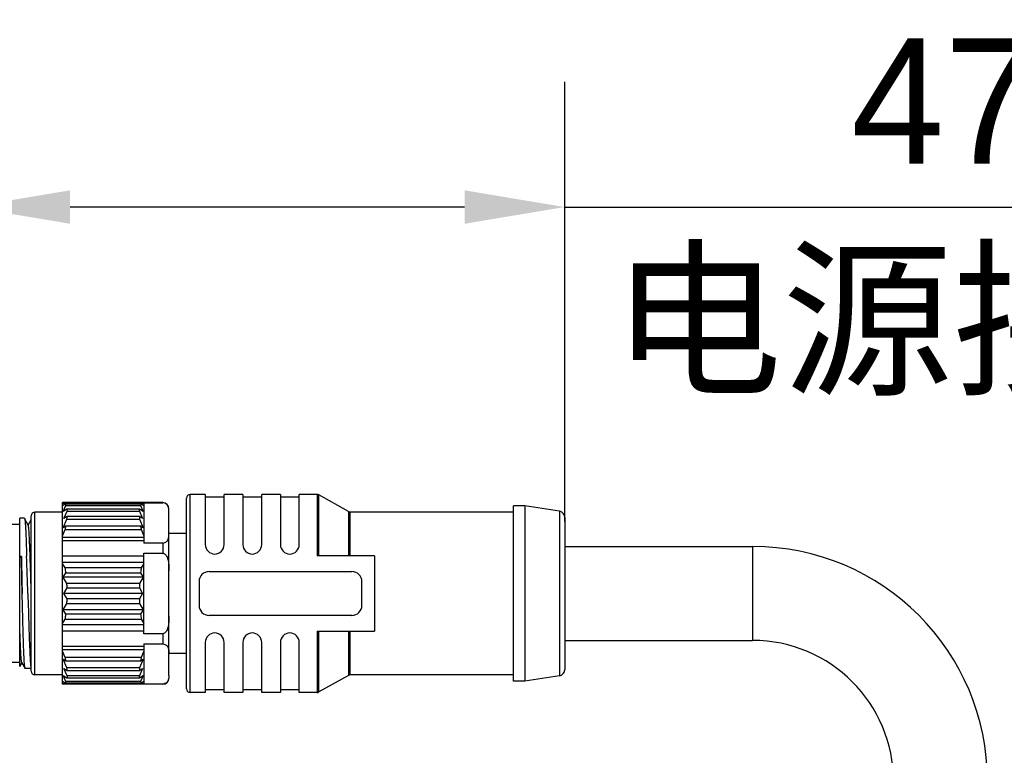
# Model space of a CAD drawing. Header units: millimetres. Extents: x 2664 to 2824, y 868 to 1048.
# Tile 6 of 10: x 2790 to 2810, y 948 to 963. Entities that reach past the tile are written whole.
import ezdxf

# ---------------------------------------------------------------- set-up
doc = ezdxf.new("R2010")
doc.units = ezdxf.units.MM
doc.header["$LTSCALE"] = 46.255
doc.header["$PDMODE"] = 3
doc.header["$PDSIZE"] = 8
doc.layers.get('0').update_dxf_attribs({"linetype": 'CONTINUOUS'})
doc.layers.get('Defpoints').update_dxf_attribs({"linetype": 'CONTINUOUS'})
doc.layers.add('00_COMPONENTS', color=7, linetype='CONTINUOUS')
doc.layers.add('51__DRAFT_DIMS', color=7, linetype='CONTINUOUS')
doc.styles.get("Standard").update_dxf_attribs({"font": '兰亭黑 GBK.TTF', "height": 2.5})
doc.dimstyles.new('DIMSTYLE_2', dxfattribs={"dimtxt": 3, "dimasz": 2, "dimexe": 2.5, "dimexo": 0.5, "dimgap": 0.75, "dimtad": 1, "dimlfac": 4, "dimdsep": 46, "dimtxsty": 'STANDARD', "dimblk": '_FILLED', "dimblk1": '_FILLED', "dimblk2": '_FILLED', "dimcen": 0.09, "dimclrd": 8, "dimclre": 8, "dimclrt": 256, "dimazin": 2, "dimtp": 0.2, "dimtm": 0.2, "dimtfac": 1, "dimtofl": 0, "dimtmove": 0, "dimatfit": 3, "dimldrblk": '_FILLED', "dimfxl": 1, "dimtolj": 1, "dimarcsym": 0})

# ---------------------------------------------------------------- blocks, each defined once
blk = doc.blocks.new('_FILLED')
at = {"color": 0, "linetype": 'ByBlock'}
blk.add_solid([(0, 0), (-1, 0.1667), (-1, -0.1667)], dxfattribs=at)
blk = doc.blocks.new('*D123')
at = {"color": 8, "lineweight": -2}
for p, q in [((2789.059, 952.858), (2789.059, 961.631)), ((2800.934, 952.858), (2800.934, 961.631)), ((2798.934, 959.131), (2791.059, 959.131)), ((2800.934, 959.131), (2814.123, 959.131))]:
    blk.add_line(p, q, dxfattribs=at)
at = {"layer": 'Defpoints', "color": 0}
for p in [(2789.059, 959.131), (2789.059, 952.358), (2800.934, 952.358)]:
    blk.add_point(p, dxfattribs=at)
at = {"color": 8, "linetype": 'ByBlock', "lineweight": -2, "xscale": 2, "yscale": 2, "zscale": 2, "rotation": 180}
blk.add_blockref('_FILLED', (2789.059, 959.131), dxfattribs=at)
at = {"color": 8, "linetype": 'ByBlock', "lineweight": -2, "xscale": 2, "yscale": 2, "zscale": 2}
blk.add_blockref('_FILLED', (2800.934, 959.131), dxfattribs=at)
at = {"insert": (2809.904, 961.229), "char_height": 2.5, "attachment_point": 5}
blk.add_mtext('\\A1;47.5', dxfattribs=at)

msp = doc.modelspace()

# ---------------------------------------------------------------- linework, layer by layer
at = {"layer": '00_COMPONENTS'}
for p, q in [((2790.9086, 949.6076), (2790.9086, 953.2326)), ((2792.9086, 953.2326), (2790.9086, 953.2326)), ((2790.9086, 953.2241), (2792.5336, 953.2241)), ((2792.5336, 953.2288), (2792.5336, 952.426)), ((2792.5336, 953.2288), (2792.9086, 953.2288)), ((2792.9086, 953.2326), (2792.9086, 953.2288)), ((2793.3836, 949.5201), (2793.3836, 953.3201)), ((2793.4586, 949.4451), (2793.4586, 953.3951)), ((2793.7586, 953.3951), (2793.4586, 953.3951)), ((2793.7586, 953.3951), (2793.7586, 952.3951)), ((2794.1336, 953.3451), (2793.7586, 953.3451)), ((2794.1336, 952.3951), (2794.1336, 953.3951)), ((2794.5086, 953.3951), (2794.1336, 953.3951)), ((2794.5086, 953.3951), (2794.5086, 952.3951)), ((2794.8836, 953.3451), (2794.5086, 953.3451)), ((2794.8836, 952.3951), (2794.8836, 953.3951)), ((2795.2586, 953.3951), (2794.8836, 953.3951)), ((2795.2586, 953.3951), (2795.2586, 952.3951)), ((2795.6336, 953.3451), (2795.2586, 953.3451)), ((2795.6336, 952.3951), (2795.6336, 953.3951)), ((2795.9891, 953.3951), (2795.6336, 953.3951)), ((2795.9891, 953.3951), (2795.9891, 952.1701)), ((2796.0257, 952.1701), (2796.0257, 953.3856)), ((2796.6166, 953.0547), (2796.0257, 953.3856)), ((2790.3586, 949.7951), (2790.3586, 953.0451)), ((2790.9086, 953.0451), (2790.3586, 953.0451)), ((2790.9609, 953.2037), (2790.9086, 953.1706)), ((2790.923, 953.0547), (2790.975, 953.1779)), ((2790.9963, 953.1012), (2790.923, 953.0547)), ((2790.9374, 952.9138), (2791.0006, 953.0633)), ((2792.4814, 953.2037), (2790.9609, 953.2037)), ((2790.975, 953.1779), (2792.4673, 953.1779)), ((2792.446, 953.1012), (2790.9963, 953.1012)), ((2791.0006, 953.0633), (2792.4417, 953.0633)), ((2792.4417, 953.0633), (2792.5049, 952.9138)), ((2792.5193, 953.0547), (2792.446, 953.1012)), ((2792.4673, 953.1779), (2792.5193, 953.0547)), ((2792.5336, 953.1706), (2792.4814, 953.2037)), ((2793.0336, 949.7853), (2793.0336, 953.1076)), ((2796.6166, 953.0547), (2796.6166, 952.1701)), ((2796.6532, 952.1701), (2796.6532, 953.0451)), ((2799.9086, 953.0451), (2796.6532, 953.0451)), ((2799.9086, 949.6701), (2799.9086, 953.1701)), ((2800.1336, 953.1701), (2799.9086, 953.1701)), ((2800.1336, 953.1701), (2800.1336, 949.6701)), ((2800.8279, 953.0616), (2800.1336, 953.1701)), ((2800.8279, 953.0616), (2800.8279, 949.7786)), ((2790.0586, 952.1371), (2790.0586, 952.9201)), ((2790.1501, 952.9201), (2790.0586, 952.9201)), ((2790.2244, 952.7852), (2790.156, 952.9034)), ((2790.2836, 952.8946), (2790.2224, 952.7886)), ((2790.2836, 949.8701), (2790.2836, 952.9701)), ((2790.923, 952.7297), (2790.9963, 952.9032)), ((2791.0006, 952.9539), (2790.9374, 952.9138)), ((2790.9963, 952.9032), (2792.446, 952.9032)), ((2792.4417, 952.9539), (2791.0006, 952.9539)), ((2792.5049, 952.9138), (2792.4417, 952.9539)), ((2792.446, 952.9032), (2792.5193, 952.7297)), ((2800.9336, 952.9381), (2800.9336, 949.9021)), ((2790.0586, 952.7951), (2789.8836, 952.7951)), ((2790.9086, 952.5708), (2790.9609, 952.6945)), ((2790.975, 952.7627), (2790.923, 952.7297)), ((2790.9609, 952.6945), (2792.4814, 952.6945)), ((2792.4673, 952.7627), (2790.975, 952.7627)), ((2792.5193, 952.7297), (2792.4673, 952.7627)), ((2792.4814, 952.6945), (2792.5336, 952.5708)), ((2793.3836, 952.6201), (2793.0336, 952.6201)), ((2792.5336, 952.5367), (2790.9086, 952.5367)), ((2792.5336, 952.474), (2790.9086, 952.474)), ((2792.9086, 952.426), (2792.5336, 952.426)), ((2792.9086, 952.426), (2792.9086, 952.223)), ((2800.9336, 952.3576), (2804.6836, 952.3576)), ((2804.6836, 952.3576), (2804.6836, 950.4826)), ((2790.0586, 952.1371), (2790.0862, 952.161)), ((2790.0862, 952.161), (2790.0586, 952.161)), ((2790.0586, 951.5822), (2790.0586, 952.1371)), ((2790.9086, 952.1702), (2792.5336, 952.1702)), ((2790.9086, 952.0449), (2792.5336, 952.0449)), ((2792.5336, 950.6173), (2792.5336, 952.223)), ((2792.5336, 952.223), (2792.9086, 952.223)), ((2797.1336, 952.1701), (2795.9891, 952.1701)), ((2797.1336, 952.1701), (2797.1336, 950.6701)), ((2790.9609, 951.9294), (2790.9086, 952.0199)), ((2790.923, 951.7451), (2790.975, 951.8353)), ((2792.4814, 951.9294), (2790.9609, 951.9294)), ((2790.975, 951.8353), (2792.4673, 951.8353)), ((2792.4673, 951.8353), (2792.5193, 951.7451)), ((2792.5336, 952.0199), (2792.4814, 951.9294)), ((2793.8336, 951.8576), (2796.6836, 951.8576)), ((2790.9963, 951.6181), (2790.923, 951.7451)), ((2792.5193, 951.7451), (2790.923, 951.7451)), ((2792.5193, 951.7451), (2792.446, 951.6181)), ((2793.6336, 951.6576), (2793.6336, 951.1826)), ((2796.8836, 951.1826), (2796.8836, 951.6576)), ((2790.0586, 951.4202), (2790.0586, 951.5822)), ((2790.9374, 951.4201), (2791.0006, 951.5296)), ((2792.446, 951.6181), (2790.9963, 951.6181)), ((2791.0006, 951.5296), (2792.4417, 951.5296)), ((2792.4417, 951.5296), (2792.5049, 951.4201)), ((2790.0586, 951.416), (2790.0586, 951.4202)), ((2790.0586, 950.8362), (2790.0586, 951.416)), ((2790.1034, 951.4202), (2790.1031, 951.4364)), ((2790.1031, 951.4364), (2790.1036, 951.4202)), ((2791.0006, 951.3107), (2790.9374, 951.4201)), ((2792.5049, 951.4201), (2790.9374, 951.4201)), ((2792.4417, 951.3107), (2791.0006, 951.3107)), ((2792.5049, 951.4201), (2792.4417, 951.3107)), ((2790.923, 951.0951), (2790.9963, 951.2221)), ((2790.975, 951.0049), (2790.923, 951.0951)), ((2792.5193, 951.0951), (2790.923, 951.0951)), ((2790.9963, 951.2221), (2792.446, 951.2221)), ((2792.446, 951.2221), (2792.5193, 951.0951)), ((2792.5193, 951.0951), (2792.4673, 951.0049)), ((2790.9086, 950.8203), (2790.9609, 950.9109)), ((2790.9609, 950.9109), (2792.4814, 950.9109)), ((2792.4673, 951.0049), (2790.975, 951.0049)), ((2792.4814, 950.9109), (2792.5336, 950.8203)), ((2796.6836, 950.9826), (2793.8336, 950.9826)), ((2790.0586, 950.7324), (2790.0586, 950.8362)), ((2790.0586, 950.7071), (2790.0586, 950.7324)), ((2790.0586, 949.9641), (2790.0586, 950.7071)), ((2792.5336, 950.7953), (2790.9086, 950.7953)), ((2792.5336, 950.67), (2790.9086, 950.67)), ((2795.9891, 950.6701), (2795.9891, 949.4451)), ((2795.9891, 950.6701), (2797.1336, 950.6701)), ((2796.0257, 949.4547), (2796.0257, 950.6701)), ((2796.6166, 950.6701), (2796.6166, 949.7856)), ((2796.6532, 949.7951), (2796.6532, 950.6701)), ((2792.9086, 950.6173), (2792.5336, 950.6173)), ((2792.9086, 950.6173), (2792.9086, 950.4142)), ((2800.9336, 950.4826), (2804.6836, 950.4826)), ((2790.9086, 950.3662), (2792.5336, 950.3662)), ((2790.9086, 950.3036), (2792.5336, 950.3036)), ((2790.9609, 950.1458), (2790.9086, 950.2694)), ((2792.5336, 950.2694), (2792.4814, 950.1458)), ((2792.5336, 950.4142), (2792.5336, 949.6114)), ((2792.5336, 950.4142), (2792.9086, 950.4142)), ((2793.7586, 950.4451), (2793.7586, 949.4451)), ((2794.1336, 949.4451), (2794.1336, 950.4451)), ((2794.5086, 950.4451), (2794.5086, 949.4451)), ((2794.8836, 949.4451), (2794.8836, 950.4451)), ((2795.2586, 950.4451), (2795.2586, 949.4451)), ((2795.6336, 949.4451), (2795.6336, 950.4451)), ((2790.2564, 950.2248), (2790.2566, 950.22)), ((2790.9963, 949.9371), (2790.923, 950.1106)), ((2790.923, 950.1106), (2790.975, 950.0776)), ((2792.4814, 950.1458), (2790.9609, 950.1458)), ((2790.9691, 950.1076), (2790.9691, 950.1074)), ((2790.975, 950.0776), (2792.4673, 950.0776)), ((2792.5193, 950.1106), (2792.446, 949.9371)), ((2792.4673, 950.0776), (2792.5193, 950.1106)), ((2793.3836, 950.2201), (2793.0336, 950.2201)), ((2790.0586, 950.0451), (2789.8836, 950.0451)), ((2790.0586, 949.9641), (2790.0974, 950.0312)), ((2790.0954, 950.0347), (2790.1606, 949.9219)), ((2790.2824, 949.9201), (2790.1626, 949.9201)), ((2791.0006, 949.7769), (2790.9374, 949.9264)), ((2790.9374, 949.9264), (2791.0006, 949.8864)), ((2792.446, 949.9371), (2790.9963, 949.9371)), ((2791.0006, 949.8864), (2792.4417, 949.8864)), ((2792.4417, 949.8864), (2792.5049, 949.9264)), ((2792.5049, 949.9264), (2792.4417, 949.7769)), ((2790.9086, 949.7951), (2790.3586, 949.7951)), ((2790.9086, 949.6696), (2790.9609, 949.6365)), ((2790.975, 949.6624), (2790.923, 949.7856)), ((2790.923, 949.7856), (2790.9963, 949.7391)), ((2790.9963, 949.7391), (2792.446, 949.7391)), ((2792.4417, 949.7769), (2791.0006, 949.7769)), ((2792.446, 949.7391), (2792.5193, 949.7856)), ((2792.5193, 949.7856), (2792.4673, 949.6624)), ((2792.4814, 949.6365), (2792.5336, 949.6696)), ((2793.0336, 949.7853), (2793.0336, 949.7326)), ((2796.6166, 949.7856), (2796.0257, 949.4547)), ((2799.9086, 949.7951), (2796.6532, 949.7951)), ((2800.1336, 949.6701), (2799.9086, 949.6701)), ((2800.8279, 949.7786), (2800.1336, 949.6701)), ((2792.5336, 949.6161), (2790.9086, 949.6161)), ((2792.9086, 949.6076), (2790.9086, 949.6076)), ((2790.9609, 949.6365), (2792.4814, 949.6365)), ((2792.4673, 949.6624), (2790.975, 949.6624)), ((2792.9086, 949.6114), (2792.5336, 949.6114)), ((2792.9086, 949.6114), (2792.9086, 949.6076)), ((2794.1336, 949.4951), (2793.7586, 949.4951)), ((2794.8836, 949.4951), (2794.5086, 949.4951)), ((2795.6336, 949.4951), (2795.2586, 949.4951)), ((2793.7586, 949.4451), (2793.4586, 949.4451)), ((2794.5086, 949.4451), (2794.1336, 949.4451)), ((2795.2586, 949.4451), (2794.8836, 949.4451)), ((2795.9891, 949.4451), (2795.6336, 949.4451))]:
    msp.add_line(p, q, dxfattribs=at)
for centre, radius, start, end in [((2792.9086, 953.1076), 0.125, 0, 90), ((2793.4586, 953.3201), 0.075, 90, 180), ((2795.9891, 953.3201), 0.075, 60.75118, 90), ((2790.3586, 952.9701), 0.075, 90, 180), ((2796.6532, 953.1201), 0.075, 240.75118, 270), ((2800.8086, 952.9381), 0.125, 0, 81.11934), ((2789.8289, 953.0275), 1.174, 353.91938, 356.40317), ((2793.6569, 953.0312), 1.2176, 183.64132, 186.03613), ((2788.7077, 953.1965), 2.3084, 347.43986, 349.16922), ((2794.8024, 953.2105), 2.3777, 190.85598, 192.53494), ((2793.9461, 952.3951), 0.1875, 180, 0), ((2794.6961, 952.3951), 0.1875, 180, 0), ((2795.4461, 952.3951), 0.1875, 180, 0), ((2804.6836, 947.6701), 4.6875, 0, 90), ((2633.2771, 948.1507), 156.8604, 1.200225, 1.464971), ((2632.9653, 946.7673), 157.3192, 1.694843, 1.966343), ((2788.0252, 951.4406), 2.9761, 7.62147, 9.45312), ((2795.4314, 951.4385), 2.9906, 170.5513, 172.3741), ((2793.8336, 951.6576), 0.2, 90, 180), ((2796.6836, 951.6576), 0.2, 0, 90), ((2787.8421, 951.4208), 3.1603, 1.97213, 3.57925), ((2795.6001, 951.4208), 3.1603, 176.42075, 178.02787), ((2787.8422, 951.4194), 3.1602, 356.42074, 358.02789), ((2795.6001, 951.4194), 3.1602, 181.97211, 183.57926), ((2793.8336, 951.1826), 0.2, 180, 270), ((2796.6836, 951.1826), 0.2, 270, 0), ((2788.0111, 951.4018), 2.9904, 350.55125, 352.37416), ((2795.4169, 951.3996), 2.9759, 187.62142, 189.45318), ((2793.9461, 950.4451), 0.1875, 0, 180), ((2794.6961, 950.4451), 0.1875, 0, 180), ((2795.4461, 950.4451), 0.1875, 0, 180), ((2804.6836, 947.6701), 2.8125, 0, 90), ((2788.5618, 949.6128), 2.4576, 11.61564, 12.52628), ((2788.7701, 949.6559), 2.2449, 10.82572, 11.60249), ((2794.7347, 949.6437), 2.3086, 167.43991, 169.16917), ((2790.3586, 949.8701), 0.075, 180, 270), ((2789.7854, 949.809), 1.2176, 3.64133, 6.03612), ((2793.6134, 949.8127), 1.174, 173.9194, 176.40315), ((2800.8086, 949.9021), 0.125, 278.88066, 0), ((2792.9086, 949.7326), 0.125, 270, 0), ((2796.6532, 949.7201), 0.075, 90, 119.24882), ((2793.4586, 949.5201), 0.075, 180, 270), ((2795.9891, 949.5201), 0.075, 270, 299.24882)]:
    msp.add_arc(centre, radius, start, end, dxfattribs=at)
for points, knots in [([(2793.0336, 953.0549), (2793.0336, 953.0714), (2793.0321, 953.1051), (2793.0208, 953.1466), (2793.0037, 953.1787), (2792.983, 953.2023), (2792.9514, 953.2229), (2792.9239, 953.2288), (2792.9086, 953.2288)], [0, 0, 0, 0, 0.207101, 0.4198062, 0.5333883, 0.6592216, 0.8093903, 1, 1, 1, 1]), ([(2790.9609, 953.2037), (2790.9622, 953.2018), (2790.9675, 953.1935), (2790.972, 953.1847), (2790.975, 953.1779)], [0, 0, 0, 0, 0.24047, 1, 1, 1, 1]), ([(2790.9963, 953.1012), (2790.9968, 953.0982), (2790.9986, 953.0856), (2790.9998, 953.073), (2791.0006, 953.0633)], [0, 0, 0, 0, 0.2410994, 1, 1, 1, 1]), ([(2792.4417, 953.0633), (2792.442, 953.0666), (2792.443, 953.0793), (2792.4446, 953.0919), (2792.446, 953.1012)], [0, 0, 0, 0, 0.258992, 1, 1, 1, 1]), ([(2792.4673, 953.1779), (2792.4683, 953.1802), (2792.4725, 953.1891), (2792.4774, 953.1977), (2792.4814, 953.2037)], [0, 0, 0, 0, 0.2601387, 1, 1, 1, 1]), ([(2790.1501, 952.9201), (2790.1509, 952.9201), (2790.1527, 952.9176), (2790.1533, 952.9154), (2790.1538, 952.9138)], [0, 0, 0, 0, 0.3214027, 1, 1, 1, 1]), ([(2790.1538, 952.9138), (2790.1539, 952.9132), (2790.1547, 952.9104), (2790.1553, 952.9076), (2790.1557, 952.9053)], [0, 0, 0, 0, 0.2131307, 1, 1, 1, 1]), ([(2790.1557, 952.9053), (2790.1578, 952.8943), (2790.161, 952.8657), (2790.1653, 952.8136), (2790.1697, 952.7435), (2790.1741, 952.6564), (2790.1785, 952.5532), (2790.1848, 952.3877), (2790.1889, 952.2568), (2790.1918, 952.1653)], [0, 0, 0, 0, 0.0455726, 0.1163356, 0.2114553, 0.3297326, 0.4696531, 0.6294165, 1, 1, 1, 1]), ([(2790.2836, 951.4529), (2790.2812, 951.5376), (2790.2764, 951.7035), (2790.2691, 951.9445), (2790.2619, 952.167), (2790.2556, 952.3373), (2790.2505, 952.4586), (2790.2469, 952.5364), (2790.2432, 952.6045), (2790.2396, 952.6623), (2790.236, 952.7092), (2790.2328, 952.7413), (2790.2302, 952.7613), (2790.2284, 952.7719), (2790.2266, 952.7796), (2790.2252, 952.7838), (2790.2244, 952.7852)], [0, 0, 0, 0, 0.1904682, 0.3732319, 0.5420122, 0.6909437, 0.7563346, 0.8149317, 0.8661973, 0.9096756, 0.9450274, 0.9719836, 0.9822372, 0.9903175, 0.996226, 1, 1, 1, 1]), ([(2792.9086, 952.426), (2792.9239, 952.426), (2792.9514, 952.4319), (2792.983, 952.4525), (2793.0037, 952.4762), (2793.0208, 952.5082), (2793.0321, 952.5498), (2793.0336, 952.5834), (2793.0336, 952.5999)], [0, 0, 0, 0, 0.190648, 0.3407591, 0.4665396, 0.5801696, 0.7929037, 1, 1, 1, 1]), ([(2790.0862, 952.161), (2790.0877, 952.1042), (2790.09, 952.0027), (2790.0933, 951.8552), (2790.0967, 951.6705), (2790.1004, 951.5304), (2790.1031, 951.4364)], [0, 0, 0, 0, 0.235233, 0.4201485, 0.6104968, 1, 1, 1, 1]), ([(2792.9086, 952.223), (2792.9169, 952.223), (2792.9334, 952.219), (2792.954, 952.2048), (2792.9706, 952.1862), (2792.9883, 952.1583), (2793.0044, 952.1201), (2793.0171, 952.0722), (2793.0255, 952.0234), (2793.0323, 951.9577), (2793.0336, 951.9081), (2793.0336, 951.8751)], [0, 0, 0, 0, 0.0622116, 0.1246096, 0.1871148, 0.2496499, 0.3746181, 0.4996735, 0.6247554, 0.7498486, 1, 1, 1, 1]), ([(2790.1606, 949.9219), (2790.1597, 949.9235), (2790.1582, 949.928), (2790.1563, 949.9366), (2790.1544, 949.9485), (2790.1516, 949.9709), (2790.1484, 950.0071), (2790.1448, 950.06), (2790.1411, 950.1253), (2790.1374, 950.2023), (2790.1339, 950.2902), (2790.1304, 950.3884), (2790.1269, 950.496), (2790.1221, 950.6552), (2790.1166, 950.8696), (2790.111, 951.0923), (2790.1069, 951.2781), (2790.1045, 951.3727), (2790.1034, 951.4202)], [0, 0, 0, 0, 0.0036691, 0.0094956, 0.0175184, 0.0277377, 0.0546998, 0.0901787, 0.1338689, 0.1853809, 0.244252, 0.3099533, 0.3818931, 0.4594213, 0.6283964, 0.8107836, 0.9049621, 1, 1, 1, 1]), ([(2790.2156, 951.4202), (2790.2224, 951.1977), (2790.2345, 950.7992), (2790.2483, 950.4008), (2790.2564, 950.2248)], [0, 0, 0, 0, 0.5582234, 1, 1, 1, 1]), ([(2793.0336, 950.9651), (2793.0336, 950.9321), (2793.0323, 950.8826), (2793.0255, 950.8169), (2793.0171, 950.7681), (2793.0044, 950.7202), (2792.9883, 950.6819), (2792.9706, 950.654), (2792.954, 950.6355), (2792.9334, 950.6212), (2792.9169, 950.6173), (2792.9086, 950.6173)], [0, 0, 0, 0, 0.2501508, 0.3752435, 0.5003253, 0.6253806, 0.7503496, 0.8128849, 0.8753911, 0.937789, 1, 1, 1, 1]), ([(2790.0954, 950.0347), (2790.0943, 950.0366), (2790.0926, 950.0424), (2790.0904, 950.0532), (2790.0882, 950.0685), (2790.086, 950.0883), (2790.0837, 950.1126), (2790.0805, 950.1534), (2790.0766, 950.2147), (2790.0721, 950.3001), (2790.0676, 950.4002), (2790.063, 950.5138), (2790.0601, 950.5938), (2790.0586, 950.6358)], [0, 0, 0, 0, 0.0110771, 0.0294067, 0.0551074, 0.0881887, 0.1285882, 0.1761667, 0.2920869, 0.434387, 0.6013935, 0.790806, 1, 1, 1, 1]), ([(2792.9086, 950.4142), (2792.9239, 950.4142), (2792.9514, 950.4084), (2792.9831, 950.3878), (2793.0036, 950.364), (2793.0209, 950.3321), (2793.0318, 950.2904), (2793.0336, 950.2569), (2793.0336, 950.2403)], [0, 0, 0, 0, 0.1907102, 0.3408038, 0.4664945, 0.5802249, 0.7928376, 1, 1, 1, 1]), ([(2790.2566, 950.22), (2790.2577, 950.1972), (2790.2598, 950.1543), (2790.263, 950.0942), (2790.2663, 950.0427), (2790.2695, 950.0001), (2790.2725, 949.9667), (2790.2752, 949.9446), (2790.2774, 949.9318), (2790.279, 949.9256), (2790.2802, 949.922), (2790.2817, 949.9201), (2790.2824, 949.9201)], [0, 0, 0, 0, 0.2267481, 0.4263841, 0.5976333, 0.7394042, 0.8508111, 0.9312225, 0.9597078, 0.9804048, 0.9934994, 1, 1, 1, 1]), ([(2790.1626, 949.9201), (2790.1625, 949.9201), (2790.1616, 949.9204), (2790.161, 949.9212), (2790.1606, 949.9219)], [0, 0, 0, 0, 0.1880513, 1, 1, 1, 1]), ([(2790.2824, 949.9201), (2790.2827, 949.9201), (2790.2832, 949.9204), (2790.2835, 949.9208), (2790.2836, 949.921)], [0, 0, 0, 0, 0.6869213, 1, 1, 1, 1]), ([(2791.0006, 949.7769), (2791.0003, 949.7736), (2790.9992, 949.761), (2790.9977, 949.7484), (2790.9963, 949.7391)], [0, 0, 0, 0, 0.2589921, 1, 1, 1, 1]), ([(2792.446, 949.7391), (2792.4455, 949.7421), (2792.4437, 949.7547), (2792.4424, 949.7673), (2792.4417, 949.7769)], [0, 0, 0, 0, 0.2410993, 1, 1, 1, 1]), ([(2793.0336, 949.7853), (2793.0336, 949.7688), (2793.0318, 949.7352), (2793.0208, 949.6936), (2793.0036, 949.6616), (2792.9831, 949.6379), (2792.9514, 949.6173), (2792.9239, 949.6114), (2792.9086, 949.6114)], [0, 0, 0, 0, 0.2071589, 0.4197662, 0.5334768, 0.6591825, 0.8093137, 1, 1, 1, 1]), ([(2790.975, 949.6624), (2790.974, 949.66), (2790.9698, 949.6511), (2790.9649, 949.6426), (2790.9609, 949.6365)], [0, 0, 0, 0, 0.2601393, 1, 1, 1, 1]), ([(2792.4814, 949.6365), (2792.4801, 949.6385), (2792.4748, 949.6468), (2792.4703, 949.6556), (2792.4673, 949.6624)], [0, 0, 0, 0, 0.2404695, 1, 1, 1, 1])]:
    msp.add_open_spline(points, degree=3, knots=knots, dxfattribs=at)

# ---------------------------------------------------------------- texts
at = {"layer": '51__DRAFT_DIMS', "insert": (2801.8635, 958.1378), "char_height": 2.5, "attachment_point": 1, "line_spacing_factor": 0.9}
msp.add_mtext('\\A1;电源接头长度', dxfattribs=at)

# ---------------------------------------------------------------- dimensions: what is measured, and where the dimension line sits
at = {"color": 8}
dim = msp.add_linear_dim(base=(2789.0586, 959.1309), p1=(2800.9336, 952.3576), p2=(2789.0586, 952.3576), dimstyle='DIMSTYLE_2', override={"dimtxsty": 'STANDARD'}, dxfattribs=at)
dim.commit()
dim.dimension.update_dxf_attribs({"geometry": '*D123', "text_midpoint": (2809.9044, 959.1309), "dimtype": 160})

doc.saveas('drawing.dxf')
